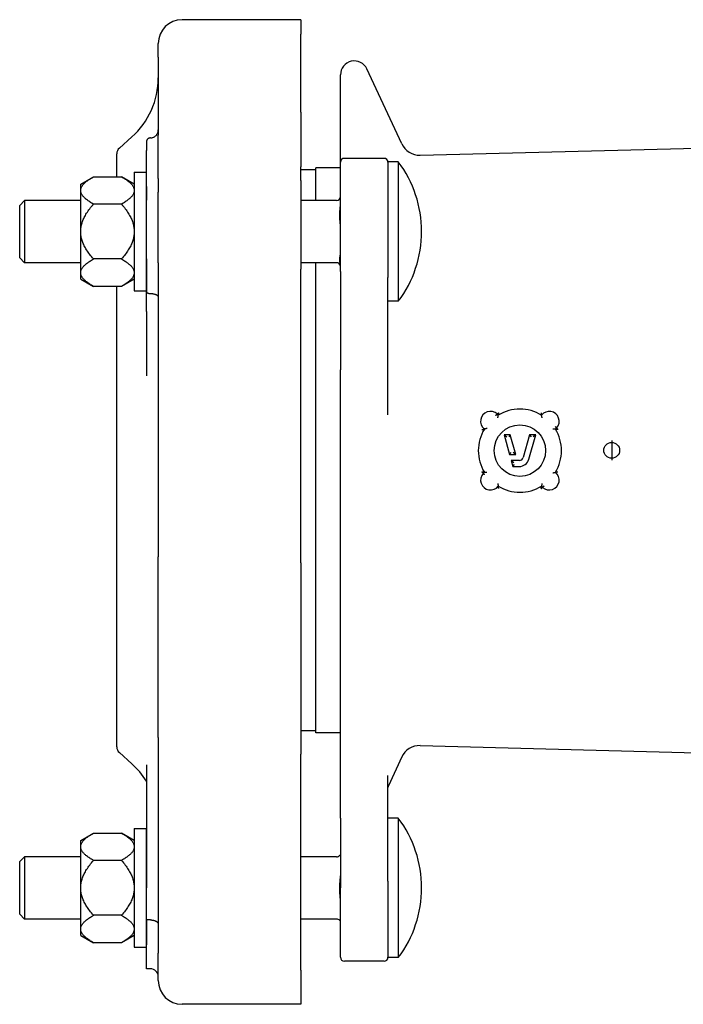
# Model space of a CAD drawing. Header units: millimetres. Extents: x 97 to 4291, y 43 to 893.
# Tile 1 of 4: x 97 to 265, y 298 to 546. Entities that reach past the tile are written whole.
import ezdxf

# ---------------------------------------------------------------- set-up
doc = ezdxf.new("R2010")
doc.units = ezdxf.units.MM
doc.layers.add('DETAIL', color=2, linetype='Continuous')
doc.layers.add('ORIGIN', color=6, linetype='Continuous')

msp = doc.modelspace()

# ---------------------------------------------------------------- linework, layer by layer
at = {"layer": 'DETAIL'}
for p, q in [((168.03, 546.39), (138.03, 546.39)), ((168.03, 546.39), (168.03, 542.75)), ((168.03, 523), (168.03, 542.75)), ((132.03, 536.95), (132.03, 540.39)), ((132.03, 536.95), (132.03, 517.2)), ((178.03, 510.38), (178.03, 532.48)), ((193.51, 515.06), (184.7, 533.96)), ((168.03, 523), (168.03, 509.27)), ((122.2, 513.97), (125.34, 516.77)), ((129.03, 515.51), (129.03, 513.37)), ((132.03, 506.27), (132.03, 517.2)), ((121.53, 506.73), (121.53, 512.48)), ((129.03, 504.29), (129.03, 513.37)), ((198.17, 512.18), (268.03, 513.98)), ((178.03, 482.84), (178.03, 510.38)), ((189.03, 511.38), (179.03, 511.38)), ((190.03, 510.48), (190.03, 481.31)), ((192.64, 510.48), (190.03, 510.48)), ((192.64, 510.48), (192.64, 475.28)), ((125.95, 507.88), (125.95, 477.88)), ((125.95, 507.88), (128.95, 507.88)), ((128.95, 507.88), (128.95, 477.88)), ((168.03, 505.81), (168.03, 509.27)), ((171.83, 508.48), (168.03, 508.48)), ((171.83, 500.73), (171.83, 508.98)), ((178.03, 508.98), (171.83, 508.98)), ((112.45, 504.88), (115.65, 506.73)), ((112.45, 503.49), (112.45, 504.88)), ((115.65, 506.73), (122.75, 506.73)), ((125.95, 504.88), (122.75, 506.73)), ((132.03, 506.27), (132.03, 502.81)), ((168.03, 505.81), (168.03, 483.42)), ((112.45, 503.05), (112.45, 503.49)), ((112.45, 493.32), (112.45, 503.05)), ((129.03, 504.29), (129.03, 500.83)), ((132.03, 484.99), (132.03, 502.81)), ((97.03, 499.51), (98.25, 500.73)), ((98.25, 500.73), (98.25, 485.03)), ((112.45, 500.73), (98.25, 500.73)), ((122.75, 499.81), (115.65, 499.81)), ((129.03, 500.73), (128.95, 500.73)), ((129.03, 486.03), (129.03, 500.83)), ((177.03, 500.73), (168.03, 500.73)), ((97.03, 486.25), (97.03, 499.51)), ((112.45, 492.44), (112.45, 493.32)), ((112.45, 482.71), (112.45, 492.44)), ((97.03, 486.25), (98.25, 485.03)), ((112.45, 485.03), (98.25, 485.03)), ((122.75, 485.96), (115.65, 485.96)), ((129.03, 485.03), (128.95, 485.03)), ((129.03, 486.03), (129.03, 477.71)), ((132.03, 484.99), (132.03, 410.76)), ((177.03, 485.03), (168.03, 485.03)), ((171.83, 366.28), (171.83, 485.03)), ((112.45, 482.27), (112.45, 482.71)), ((168.03, 409.19), (168.03, 483.42)), ((178.03, 482.84), (178.03, 458)), ((112.45, 480.88), (112.45, 482.27)), ((112.45, 480.88), (115.65, 479.03)), ((125.95, 480.88), (122.75, 479.03)), ((190.03, 446.6), (190.03, 481.31)), ((122.75, 479.03), (115.65, 479.03)), ((121.53, 362.78), (121.53, 479.03)), ((125.95, 477.88), (128.95, 477.88)), ((129.03, 472.74), (129.03, 477.71)), ((192.64, 475.28), (190.03, 475.28)), ((129.03, 472.74), (129.03, 462.67)), ((129.03, 462.67), (129.03, 456.42)), ((178.03, 344.77), (178.03, 458)), ((217.61, 446.83), (217.61, 446.83)), ((217.88, 446.53), (217.61, 446.83)), ((232.31, 443.02), (232.62, 443.3)), ((219.35, 441.56), (220.01, 441.06)), ((219.35, 441.56), (220.75, 436.56)), ((220.9, 441.56), (219.35, 441.56)), ((220.9, 441.56), (220.53, 441.06)), ((222.31, 436.56), (220.9, 441.56)), ((225.78, 441.56), (224.16, 435.79)), ((225.61, 435.38), (227.34, 441.56)), ((225.78, 441.56), (226.16, 441.06)), ((227.34, 441.56), (225.78, 441.56)), ((227.34, 441.56), (226.68, 441.06)), ((220.75, 436.56), (221.13, 437.06)), ((220.75, 436.56), (222.31, 436.56)), ((222.31, 436.56), (221.65, 437.06)), ((223.2, 435.06), (221.17, 435.06)), ((221.17, 435.06), (221.83, 434.56)), ((221.17, 435.06), (221.59, 433.56)), ((221.59, 433.56), (221.97, 434.06)), ((221.59, 433.56), (223.2, 433.56)), ((214.37, 432.1), (214.07, 431.82)), ((228.8, 428.59), (229.08, 428.29)), ((132.03, 365.12), (132.03, 410.76)), ((168.03, 409.19), (168.03, 360.89)), ((171.83, 366.78), (168.03, 366.78)), ((178.03, 366.28), (171.83, 366.28)), ((132.03, 365.12), (132.03, 310.63)), ((198.17, 363.08), (268.03, 361.28)), ((122.2, 361.29), (125.34, 358.49)), ((168.03, 306.4), (168.03, 360.89)), ((129.03, 358.2), (129.03, 353.46)), ((193.51, 360.2), (190.12, 352.93)), ((129.03, 353.46), (129.03, 327.14)), ((190.03, 328.84), (190.03, 355.48)), ((178.03, 344.77), (178.03, 327.13)), ((192.64, 344.73), (190.03, 344.73)), ((192.64, 344.73), (192.64, 309.53)), ((112.45, 339.13), (115.65, 340.98)), ((115.65, 340.98), (122.75, 340.98)), ((125.95, 339.13), (122.75, 340.98)), ((125.95, 342.13), (125.95, 312.13)), ((125.95, 342.13), (128.95, 342.13)), ((128.95, 342.13), (128.95, 312.13)), ((112.45, 337.74), (112.45, 339.13)), ((112.45, 337.3), (112.45, 337.74)), ((112.45, 327.57), (112.45, 337.3)), ((97.03, 333.76), (98.25, 334.98)), ((97.03, 320.5), (97.03, 333.76)), ((98.25, 334.98), (98.25, 319.28)), ((112.45, 334.98), (98.25, 334.98)), ((122.75, 334.06), (115.65, 334.06)), ((129.03, 334.98), (128.95, 334.98)), ((177.03, 334.98), (168.03, 334.98)), ((190.03, 328.84), (190.03, 309.53)), ((112.45, 326.69), (112.45, 327.57)), ((112.45, 316.96), (112.45, 326.69)), ((129.03, 319.05), (129.03, 327.14)), ((178.03, 309.63), (178.03, 327.13)), ((97.03, 320.5), (98.25, 319.28)), ((112.45, 319.28), (98.25, 319.28)), ((122.75, 320.21), (115.65, 320.21)), ((129.03, 319.28), (128.95, 319.28)), ((130.03, 319.05), (129.03, 319.05)), ((129.03, 319.05), (129.03, 312.72)), ((177.03, 319.28), (168.03, 319.28)), ((112.45, 316.52), (112.45, 316.96)), ((112.45, 315.13), (112.45, 316.52)), ((112.45, 315.13), (115.65, 313.28)), ((125.95, 315.13), (122.75, 313.28)), ((122.75, 313.28), (115.65, 313.28)), ((125.95, 312.13), (128.95, 312.13)), ((129.03, 306.7), (129.03, 312.72)), ((132.03, 303.74), (132.03, 310.63)), ((189.03, 308.63), (179.03, 308.63)), ((192.64, 309.53), (190.03, 309.53)), ((130.03, 306.7), (129.03, 306.7)), ((168.03, 306.4), (168.03, 297.74)), ((168.03, 297.74), (138.03, 297.74))]:
    msp.add_line(p, q, dxfattribs=at)
at = {"layer": 'DETAIL', "flags": 128}
for points in [[(130.03, 516.53), (130.16, 516.54), (130.29, 516.55), (130.42, 516.57), (130.55, 516.6), (130.67, 516.64), (130.8, 516.69), (130.92, 516.75), (131.03, 516.81), (131.14, 516.88), (131.25, 516.96), (131.35, 517.05), (131.45, 517.14), (131.54, 517.23), (131.62, 517.34), (131.69, 517.45), (131.76, 517.56), (131.82, 517.68), (131.88, 517.8), (131.92, 517.92), (131.96, 518.05), (131.99, 518.18), (132.01, 518.31), (132.02, 518.44), (132.03, 518.57)], [(130.03, 516.53), (129.96, 516.53), (129.9, 516.53), (129.83, 516.51), (129.77, 516.5), (129.7, 516.48), (129.64, 516.46), (129.58, 516.43), (129.52, 516.4), (129.47, 516.36), (129.41, 516.32), (129.36, 516.28), (129.32, 516.23), (129.27, 516.18), (129.23, 516.13), (129.19, 516.08), (129.16, 516.02), (129.13, 515.96), (129.1, 515.9), (129.08, 515.84), (129.06, 515.78), (129.05, 515.71), (129.04, 515.65), (129.03, 515.58), (129.03, 515.51)], [(112.45, 503.49), (112.47, 503.62), (112.5, 503.75), (112.54, 503.88), (112.59, 504.01), (112.65, 504.13), (112.72, 504.26), (112.8, 504.39), (112.88, 504.52), (112.98, 504.66), (113.09, 504.79), (113.2, 504.92), (113.33, 505.05), (113.47, 505.18), (113.61, 505.32), (113.77, 505.45), (113.93, 505.59), (114.11, 505.73), (114.3, 505.87), (114.5, 506.01), (114.7, 506.15), (114.92, 506.29), (115.15, 506.44), (115.39, 506.58), (115.65, 506.73)], [(122.75, 506.73), (123, 506.58), (123.24, 506.44), (123.47, 506.29), (123.69, 506.15), (123.9, 506.01), (124.1, 505.87), (124.28, 505.73), (124.46, 505.59), (124.62, 505.45), (124.78, 505.32), (124.93, 505.18), (125.06, 505.05), (125.19, 504.92), (125.31, 504.79), (125.41, 504.66), (125.51, 504.52), (125.6, 504.39), (125.68, 504.26), (125.75, 504.13), (125.8, 504.01), (125.85, 503.88), (125.89, 503.75), (125.93, 503.62), (125.95, 503.49)], [(115.65, 499.81), (115.39, 499.95), (115.15, 500.1), (114.92, 500.25), (114.7, 500.39), (114.5, 500.53), (114.3, 500.67), (114.11, 500.81), (113.93, 500.95), (113.77, 501.08), (113.61, 501.22), (113.47, 501.35), (113.33, 501.49), (113.2, 501.62), (113.09, 501.75), (112.98, 501.88), (112.88, 502.01), (112.8, 502.14), (112.72, 502.27), (112.65, 502.4), (112.59, 502.53), (112.54, 502.66), (112.5, 502.79), (112.47, 502.92), (112.45, 503.05)], [(125.95, 503.05), (125.93, 502.92), (125.89, 502.79), (125.85, 502.66), (125.8, 502.53), (125.75, 502.4), (125.68, 502.27), (125.6, 502.14), (125.51, 502.01), (125.41, 501.88), (125.31, 501.75), (125.19, 501.62), (125.06, 501.49), (124.93, 501.35), (124.78, 501.22), (124.62, 501.08), (124.46, 500.95), (124.28, 500.81), (124.1, 500.67), (123.9, 500.53), (123.69, 500.39), (123.47, 500.25), (123.24, 500.1), (123, 499.95), (122.75, 499.81)], [(112.45, 493.32), (112.47, 493.58), (112.5, 493.84), (112.54, 494.1), (112.59, 494.35), (112.65, 494.61), (112.72, 494.87), (112.8, 495.13), (112.88, 495.39), (112.98, 495.65), (113.09, 495.92), (113.2, 496.18), (113.33, 496.45), (113.47, 496.71), (113.61, 496.98), (113.77, 497.25), (113.93, 497.52), (114.11, 497.8), (114.3, 498.08), (114.5, 498.36), (114.7, 498.64), (114.92, 498.93), (115.15, 499.22), (115.39, 499.51), (115.65, 499.81)], [(122.75, 499.81), (123, 499.51), (123.24, 499.22), (123.47, 498.93), (123.69, 498.64), (123.9, 498.36), (124.1, 498.08), (124.28, 497.8), (124.46, 497.52), (124.62, 497.25), (124.78, 496.98), (124.93, 496.71), (125.06, 496.45), (125.19, 496.18), (125.31, 495.92), (125.41, 495.65), (125.51, 495.39), (125.6, 495.13), (125.68, 494.87), (125.75, 494.61), (125.8, 494.35), (125.85, 494.1), (125.89, 493.84), (125.93, 493.58), (125.95, 493.32)], [(178.03, 494.21), (178.02, 494.44), (178.01, 494.68), (177.99, 494.91), (177.97, 495.14), (177.95, 495.36), (177.92, 495.59), (177.9, 495.83), (177.88, 496.07), (177.86, 496.3), (177.84, 496.54), (177.83, 496.77), (177.83, 496.99), (177.83, 497.21), (177.84, 497.44), (177.86, 497.68), (177.88, 497.92), (177.9, 498.15), (177.92, 498.39), (177.95, 498.62), (177.97, 498.84), (177.99, 499.07), (178.01, 499.3), (178.02, 499.54), (178.03, 499.77)], [(115.65, 485.96), (115.39, 486.25), (115.15, 486.55), (114.92, 486.84), (114.7, 487.12), (114.5, 487.41), (114.3, 487.69), (114.11, 487.96), (113.93, 488.24), (113.77, 488.51), (113.61, 488.78), (113.47, 489.05), (113.33, 489.32), (113.2, 489.58), (113.09, 489.85), (112.98, 490.11), (112.88, 490.37), (112.8, 490.63), (112.72, 490.89), (112.65, 491.15), (112.59, 491.41), (112.54, 491.67), (112.5, 491.92), (112.47, 492.18), (112.45, 492.44)], [(125.95, 492.44), (125.93, 492.18), (125.89, 491.92), (125.85, 491.67), (125.8, 491.41), (125.75, 491.15), (125.68, 490.89), (125.6, 490.63), (125.51, 490.37), (125.41, 490.11), (125.31, 489.85), (125.19, 489.58), (125.06, 489.32), (124.93, 489.05), (124.78, 488.78), (124.62, 488.51), (124.46, 488.24), (124.28, 487.96), (124.1, 487.69), (123.9, 487.41), (123.69, 487.12), (123.47, 486.84), (123.24, 486.55), (123, 486.25), (122.75, 485.96)], [(112.45, 482.71), (112.47, 482.84), (112.5, 482.97), (112.54, 483.1), (112.59, 483.23), (112.65, 483.36), (112.72, 483.49), (112.8, 483.62), (112.88, 483.75), (112.98, 483.88), (113.09, 484.01), (113.2, 484.14), (113.33, 484.28), (113.47, 484.41), (113.61, 484.54), (113.77, 484.68), (113.93, 484.81), (114.11, 484.95), (114.3, 485.09), (114.5, 485.23), (114.7, 485.37), (114.92, 485.52), (115.15, 485.66), (115.39, 485.81), (115.65, 485.96)], [(122.75, 485.96), (123, 485.81), (123.24, 485.66), (123.47, 485.52), (123.69, 485.37), (123.9, 485.23), (124.1, 485.09), (124.28, 484.95), (124.46, 484.81), (124.62, 484.68), (124.78, 484.54), (124.93, 484.41), (125.06, 484.28), (125.19, 484.14), (125.31, 484.01), (125.41, 483.88), (125.51, 483.75), (125.6, 483.62), (125.68, 483.49), (125.75, 483.36), (125.8, 483.23), (125.85, 483.1), (125.89, 482.97), (125.93, 482.84), (125.95, 482.71)], [(178.03, 484.13), (178.02, 484.26), (178.01, 484.4), (177.99, 484.53), (177.97, 484.66), (177.95, 484.79), (177.92, 484.92), (177.9, 485.06), (177.88, 485.2), (177.86, 485.33), (177.84, 485.47), (177.83, 485.6), (177.83, 485.73), (177.83, 485.86), (177.84, 485.99), (177.86, 486.12), (177.88, 486.26), (177.9, 486.4), (177.92, 486.53), (177.95, 486.66), (177.97, 486.79), (177.99, 486.92), (178.01, 487.06), (178.02, 487.19), (178.03, 487.32)], [(115.65, 479.03), (115.39, 479.18), (115.15, 479.33), (114.92, 479.47), (114.7, 479.61), (114.5, 479.76), (114.3, 479.9), (114.11, 480.03), (113.93, 480.17), (113.77, 480.31), (113.61, 480.44), (113.47, 480.58), (113.33, 480.71), (113.2, 480.84), (113.09, 480.98), (112.98, 481.11), (112.88, 481.24), (112.8, 481.37), (112.72, 481.5), (112.65, 481.63), (112.59, 481.76), (112.54, 481.89), (112.5, 482.02), (112.47, 482.14), (112.45, 482.27)], [(125.95, 482.27), (125.93, 482.14), (125.89, 482.02), (125.85, 481.89), (125.8, 481.76), (125.75, 481.63), (125.68, 481.5), (125.6, 481.37), (125.51, 481.24), (125.41, 481.11), (125.31, 480.98), (125.19, 480.84), (125.06, 480.71), (124.93, 480.58), (124.78, 480.44), (124.62, 480.31), (124.46, 480.17), (124.28, 480.03), (124.1, 479.9), (123.9, 479.76), (123.69, 479.61), (123.47, 479.47), (123.24, 479.33), (123, 479.18), (122.75, 479.03)], [(129.03, 477.71), (129.03, 477.68), (129.04, 477.65), (129.05, 477.62), (129.06, 477.59), (129.08, 477.56), (129.1, 477.53), (129.13, 477.5), (129.16, 477.47), (129.19, 477.45), (129.23, 477.42), (129.27, 477.4), (129.32, 477.38), (129.36, 477.36), (129.41, 477.34), (129.47, 477.32), (129.52, 477.3), (129.58, 477.29), (129.64, 477.28), (129.7, 477.27), (129.77, 477.26), (129.83, 477.25), (129.9, 477.24), (129.96, 477.24), (130.03, 477.24)], [(130.03, 477.24), (130.16, 477.24), (130.29, 477.23), (130.42, 477.22), (130.55, 477.21), (130.67, 477.19), (130.8, 477.17), (130.92, 477.14), (131.03, 477.11), (131.14, 477.08), (131.25, 477.05), (131.35, 477.01), (131.45, 476.97), (131.54, 476.92), (131.62, 476.87), (131.69, 476.83), (131.76, 476.77), (131.82, 476.72), (131.88, 476.67), (131.92, 476.61), (131.96, 476.55), (131.99, 476.5), (132.01, 476.44), (132.02, 476.38), (132.03, 476.32)], [(217.25, 446.47), (217.28, 446.49), (217.3, 446.52), (217.32, 446.54), (217.35, 446.56), (217.37, 446.58), (217.39, 446.61), (217.41, 446.63), (217.43, 446.65), (217.45, 446.67), (217.47, 446.69), (217.49, 446.71), (217.5, 446.72), (217.52, 446.74), (217.53, 446.75), (217.55, 446.77), (217.56, 446.78), (217.57, 446.79), (217.58, 446.8), (217.59, 446.81), (217.59, 446.81), (217.6, 446.82), (217.6, 446.82), (217.61, 446.83), (217.61, 446.83)], [(217.97, 447.12), (217.95, 447.1), (217.93, 447.07), (217.91, 447.05), (217.89, 447.03), (217.86, 447.01), (217.84, 446.99), (217.82, 446.97), (217.8, 446.96), (217.78, 446.94), (217.76, 446.92), (217.75, 446.91), (217.73, 446.9), (217.71, 446.88), (217.7, 446.87), (217.68, 446.86), (217.67, 446.85), (217.66, 446.84), (217.65, 446.84), (217.64, 446.83), (217.63, 446.83), (217.62, 446.83), (217.61, 446.82), (217.61, 446.82), (217.61, 446.83)], [(217.8, 445.88), (217.8, 445.92), (217.81, 445.96), (217.81, 446), (217.82, 446.03), (217.82, 446.07), (217.83, 446.11), (217.83, 446.14), (217.84, 446.18), (217.84, 446.21), (217.85, 446.25), (217.85, 446.28), (217.85, 446.31), (217.86, 446.34), (217.86, 446.37), (217.87, 446.4), (217.87, 446.42), (217.87, 446.45), (217.87, 446.47), (217.88, 446.48), (217.88, 446.5), (217.88, 446.51), (217.88, 446.52), (217.88, 446.53), (217.88, 446.53)], [(217.99, 447.1), (217.98, 447.06), (217.98, 447.03), (217.97, 447), (217.97, 446.96), (217.96, 446.93), (217.96, 446.9), (217.95, 446.87), (217.95, 446.83), (217.94, 446.8), (217.94, 446.77), (217.93, 446.75), (217.93, 446.72), (217.92, 446.69), (217.92, 446.67), (217.91, 446.64), (217.91, 446.62), (217.9, 446.6), (217.9, 446.58), (217.9, 446.57), (217.89, 446.56), (217.89, 446.54), (217.89, 446.54), (217.89, 446.53), (217.88, 446.53)], [(228.72, 447.1), (228.72, 447.06), (228.73, 447.03), (228.73, 447), (228.74, 446.96), (228.74, 446.93), (228.75, 446.9), (228.75, 446.86), (228.75, 446.83), (228.76, 446.8), (228.76, 446.77), (228.77, 446.74), (228.77, 446.72), (228.78, 446.69), (228.78, 446.66), (228.78, 446.64), (228.79, 446.62), (228.79, 446.6), (228.79, 446.58), (228.8, 446.57), (228.8, 446.55), (228.8, 446.54), (228.8, 446.53), (228.8, 446.53), (228.8, 446.53)], [(228.96, 445.83), (228.95, 445.87), (228.94, 445.91), (228.93, 445.95), (228.92, 445.99), (228.91, 446.03), (228.9, 446.07), (228.89, 446.1), (228.88, 446.14), (228.87, 446.18), (228.86, 446.22), (228.86, 446.25), (228.85, 446.29), (228.84, 446.32), (228.84, 446.35), (228.83, 446.38), (228.82, 446.41), (228.82, 446.43), (228.81, 446.46), (228.81, 446.48), (228.81, 446.5), (228.8, 446.51), (228.8, 446.52), (228.8, 446.53), (228.8, 446.53)], [(213.75, 442.89), (213.79, 442.89), (213.82, 442.9), (213.86, 442.9), (213.89, 442.91), (213.93, 442.91), (213.96, 442.92), (214, 442.92), (214.03, 442.93), (214.06, 442.93), (214.1, 442.94), (214.13, 442.95), (214.16, 442.95), (214.18, 442.96), (214.21, 442.97), (214.24, 442.97), (214.26, 442.98), (214.28, 442.98), (214.31, 442.99), (214.32, 442.99), (214.34, 443), (214.35, 443), (214.36, 443.01), (214.37, 443.01), (214.37, 443.02)], [(215.07, 443.17), (215.03, 443.16), (214.99, 443.15), (214.95, 443.14), (214.91, 443.13), (214.87, 443.12), (214.83, 443.11), (214.8, 443.1), (214.76, 443.1), (214.72, 443.09), (214.69, 443.08), (214.65, 443.07), (214.62, 443.06), (214.58, 443.06), (214.55, 443.05), (214.52, 443.05), (214.49, 443.04), (214.47, 443.03), (214.44, 443.03), (214.42, 443.03), (214.41, 443.02), (214.39, 443.02), (214.38, 443.02), (214.38, 443.02), (214.37, 443.02)], [(231.67, 443.1), (231.7, 443.1), (231.74, 443.09), (231.78, 443.09), (231.82, 443.08), (231.85, 443.08), (231.89, 443.07), (231.93, 443.07), (231.96, 443.06), (232, 443.06), (232.03, 443.06), (232.06, 443.05), (232.1, 443.05), (232.13, 443.04), (232.15, 443.04), (232.18, 443.04), (232.21, 443.03), (232.23, 443.03), (232.25, 443.03), (232.27, 443.02), (232.28, 443.02), (232.3, 443.02), (232.3, 443.02), (232.31, 443.02), (232.31, 443.02)], [(232.26, 443.66), (232.29, 443.63), (232.31, 443.61), (232.33, 443.59), (232.36, 443.56), (232.38, 443.54), (232.4, 443.52), (232.42, 443.5), (232.44, 443.48), (232.46, 443.46), (232.48, 443.44), (232.5, 443.42), (232.52, 443.41), (232.53, 443.39), (232.55, 443.38), (232.56, 443.36), (232.57, 443.35), (232.58, 443.34), (232.59, 443.33), (232.6, 443.32), (232.61, 443.32), (232.61, 443.31), (232.62, 443.31), (232.62, 443.31), (232.62, 443.3)], [(232.96, 442.89), (232.92, 442.9), (232.88, 442.9), (232.85, 442.91), (232.81, 442.91), (232.77, 442.92), (232.74, 442.92), (232.7, 442.93), (232.67, 442.94), (232.63, 442.94), (232.6, 442.95), (232.57, 442.95), (232.54, 442.96), (232.51, 442.97), (232.48, 442.97), (232.45, 442.98), (232.43, 442.98), (232.4, 442.99), (232.38, 442.99), (232.36, 443), (232.35, 443), (232.33, 443.01), (232.32, 443.01), (232.32, 443.01), (232.31, 443.02)], [(232.99, 442.92), (232.96, 442.94), (232.94, 442.97), (232.92, 442.99), (232.89, 443.01), (232.87, 443.04), (232.85, 443.06), (232.82, 443.08), (232.8, 443.11), (232.78, 443.13), (232.76, 443.15), (232.74, 443.17), (232.72, 443.18), (232.71, 443.2), (232.69, 443.22), (232.68, 443.23), (232.67, 443.25), (232.65, 443.26), (232.64, 443.27), (232.64, 443.28), (232.63, 443.29), (232.63, 443.3), (232.62, 443.3), (232.62, 443.3), (232.62, 443.3)], [(213.73, 432.2), (213.75, 432.18), (213.77, 432.16), (213.8, 432.13), (213.82, 432.11), (213.84, 432.09), (213.86, 432.06), (213.88, 432.04), (213.9, 432.02), (213.92, 432), (213.94, 431.98), (213.96, 431.96), (213.98, 431.94), (213.99, 431.92), (214.01, 431.91), (214.02, 431.89), (214.03, 431.88), (214.04, 431.86), (214.05, 431.85), (214.06, 431.84), (214.06, 431.83), (214.07, 431.83), (214.07, 431.82), (214.07, 431.82), (214.07, 431.82)], [(213.75, 432.23), (213.79, 432.22), (213.82, 432.22), (213.86, 432.21), (213.9, 432.21), (213.93, 432.2), (213.96, 432.19), (214, 432.19), (214.03, 432.18), (214.07, 432.18), (214.1, 432.17), (214.13, 432.16), (214.16, 432.16), (214.19, 432.15), (214.21, 432.15), (214.24, 432.14), (214.26, 432.14), (214.29, 432.13), (214.31, 432.13), (214.32, 432.12), (214.34, 432.12), (214.35, 432.11), (214.36, 432.11), (214.37, 432.1), (214.37, 432.1)], [(214.42, 431.46), (214.4, 431.49), (214.38, 431.51), (214.35, 431.53), (214.33, 431.56), (214.31, 431.58), (214.29, 431.6), (214.27, 431.62), (214.25, 431.64), (214.23, 431.66), (214.21, 431.68), (214.19, 431.7), (214.17, 431.71), (214.16, 431.73), (214.14, 431.74), (214.13, 431.76), (214.12, 431.77), (214.1, 431.78), (214.09, 431.79), (214.09, 431.8), (214.08, 431.8), (214.07, 431.81), (214.07, 431.81), (214.07, 431.81), (214.07, 431.82)], [(215.02, 432.02), (214.98, 432.02), (214.94, 432.03), (214.91, 432.03), (214.87, 432.04), (214.83, 432.04), (214.79, 432.04), (214.76, 432.05), (214.72, 432.05), (214.69, 432.06), (214.65, 432.06), (214.62, 432.07), (214.59, 432.07), (214.56, 432.07), (214.53, 432.08), (214.5, 432.08), (214.48, 432.09), (214.45, 432.09), (214.43, 432.09), (214.42, 432.09), (214.4, 432.1), (214.39, 432.1), (214.38, 432.1), (214.37, 432.1), (214.37, 432.1)], [(231.62, 431.94), (231.66, 431.95), (231.7, 431.97), (231.73, 431.98), (231.77, 431.98), (231.81, 431.99), (231.85, 432), (231.89, 432.01), (231.93, 432.02), (231.96, 432.03), (232, 432.04), (232.03, 432.05), (232.07, 432.05), (232.1, 432.06), (232.13, 432.07), (232.16, 432.07), (232.19, 432.08), (232.22, 432.08), (232.24, 432.09), (232.26, 432.09), (232.28, 432.09), (232.29, 432.1), (232.3, 432.1), (232.31, 432.1), (232.31, 432.1)], [(232.31, 432.1), (232.32, 432.1), (232.32, 432.11), (232.33, 432.11), (232.35, 432.12), (232.36, 432.12), (232.38, 432.13), (232.4, 432.13), (232.43, 432.14), (232.45, 432.15), (232.48, 432.15), (232.51, 432.16), (232.54, 432.16), (232.57, 432.17), (232.6, 432.18), (232.64, 432.18), (232.67, 432.19), (232.7, 432.19), (232.74, 432.2), (232.78, 432.21), (232.81, 432.21), (232.85, 432.22), (232.89, 432.22), (232.92, 432.23), (232.96, 432.23)], [(217.73, 429.28), (217.74, 429.24), (217.75, 429.21), (217.76, 429.17), (217.77, 429.13), (217.78, 429.09), (217.79, 429.05), (217.8, 429.01), (217.81, 428.97), (217.81, 428.94), (217.82, 428.9), (217.83, 428.87), (217.84, 428.83), (217.84, 428.8), (217.85, 428.77), (217.86, 428.74), (217.86, 428.71), (217.87, 428.68), (217.87, 428.66), (217.87, 428.64), (217.88, 428.62), (217.88, 428.61), (217.88, 428.6), (217.88, 428.59), (217.88, 428.59)], [(217.99, 428.02), (217.99, 428.05), (217.98, 428.09), (217.98, 428.12), (217.97, 428.15), (217.97, 428.19), (217.96, 428.22), (217.96, 428.25), (217.95, 428.28), (217.95, 428.31), (217.94, 428.34), (217.94, 428.37), (217.93, 428.4), (217.93, 428.42), (217.92, 428.45), (217.92, 428.47), (217.91, 428.49), (217.91, 428.51), (217.9, 428.53), (217.9, 428.55), (217.9, 428.56), (217.89, 428.57), (217.89, 428.58), (217.89, 428.59), (217.88, 428.59)], [(228.72, 428.02), (228.73, 428.05), (228.73, 428.09), (228.74, 428.12), (228.74, 428.16), (228.75, 428.19), (228.75, 428.22), (228.76, 428.25), (228.76, 428.29), (228.77, 428.32), (228.77, 428.35), (228.77, 428.37), (228.78, 428.4), (228.78, 428.43), (228.78, 428.45), (228.79, 428.48), (228.79, 428.5), (228.79, 428.52), (228.8, 428.54), (228.8, 428.55), (228.8, 428.56), (228.8, 428.57), (228.8, 428.58), (228.8, 428.59), (228.8, 428.59)], [(228.74, 427.99), (228.77, 428.02), (228.79, 428.04), (228.81, 428.06), (228.83, 428.08), (228.85, 428.1), (228.87, 428.12), (228.89, 428.13), (228.91, 428.15), (228.93, 428.17), (228.94, 428.18), (228.96, 428.2), (228.98, 428.21), (228.99, 428.22), (229.01, 428.24), (229.02, 428.25), (229.03, 428.26), (229.04, 428.26), (229.05, 428.27), (229.06, 428.28), (229.07, 428.28), (229.07, 428.28), (229.08, 428.29), (229.08, 428.29), (229.08, 428.29)], [(228.88, 429.23), (228.88, 429.2), (228.88, 429.16), (228.87, 429.12), (228.87, 429.08), (228.86, 429.05), (228.86, 429.01), (228.85, 428.97), (228.85, 428.94), (228.84, 428.9), (228.84, 428.87), (228.83, 428.84), (228.83, 428.81), (228.83, 428.78), (228.82, 428.75), (228.82, 428.72), (228.82, 428.69), (228.81, 428.67), (228.81, 428.65), (228.81, 428.63), (228.81, 428.62), (228.8, 428.61), (228.8, 428.6), (228.8, 428.59), (228.8, 428.59)], [(229.43, 428.64), (229.41, 428.62), (229.39, 428.6), (229.37, 428.57), (229.34, 428.55), (229.32, 428.53), (229.3, 428.51), (229.28, 428.48), (229.26, 428.46), (229.24, 428.44), (229.22, 428.43), (229.2, 428.41), (229.19, 428.39), (229.17, 428.37), (229.16, 428.36), (229.14, 428.35), (229.13, 428.33), (229.12, 428.32), (229.11, 428.31), (229.1, 428.3), (229.1, 428.3), (229.09, 428.29), (229.09, 428.29), (229.08, 428.29), (229.08, 428.29)], [(112.45, 337.74), (112.47, 337.87), (112.5, 338), (112.54, 338.13), (112.59, 338.26), (112.65, 338.38), (112.72, 338.51), (112.8, 338.64), (112.88, 338.77), (112.98, 338.91), (113.09, 339.04), (113.2, 339.17), (113.33, 339.3), (113.47, 339.43), (113.61, 339.57), (113.77, 339.7), (113.93, 339.84), (114.11, 339.98), (114.3, 340.12), (114.5, 340.26), (114.7, 340.4), (114.92, 340.54), (115.15, 340.69), (115.39, 340.83), (115.65, 340.98)], [(122.75, 340.98), (123, 340.83), (123.24, 340.69), (123.47, 340.54), (123.69, 340.4), (123.9, 340.26), (124.1, 340.12), (124.28, 339.98), (124.46, 339.84), (124.62, 339.7), (124.78, 339.57), (124.93, 339.43), (125.06, 339.3), (125.19, 339.17), (125.31, 339.04), (125.41, 338.91), (125.51, 338.77), (125.6, 338.64), (125.68, 338.51), (125.75, 338.38), (125.8, 338.26), (125.85, 338.13), (125.89, 338), (125.93, 337.87), (125.95, 337.74)], [(115.65, 334.06), (115.39, 334.2), (115.15, 334.35), (114.92, 334.5), (114.7, 334.64), (114.5, 334.78), (114.3, 334.92), (114.11, 335.06), (113.93, 335.2), (113.77, 335.33), (113.61, 335.47), (113.47, 335.6), (113.33, 335.74), (113.2, 335.87), (113.09, 336), (112.98, 336.13), (112.88, 336.26), (112.8, 336.39), (112.72, 336.52), (112.65, 336.65), (112.59, 336.78), (112.54, 336.91), (112.5, 337.04), (112.47, 337.17), (112.45, 337.3)], [(125.95, 337.3), (125.93, 337.17), (125.89, 337.04), (125.85, 336.91), (125.8, 336.78), (125.75, 336.65), (125.68, 336.52), (125.6, 336.39), (125.51, 336.26), (125.41, 336.13), (125.31, 336), (125.19, 335.87), (125.06, 335.74), (124.93, 335.6), (124.78, 335.47), (124.62, 335.33), (124.46, 335.2), (124.28, 335.06), (124.1, 334.92), (123.9, 334.78), (123.69, 334.64), (123.47, 334.5), (123.24, 334.35), (123, 334.2), (122.75, 334.06)], [(112.45, 327.57), (112.47, 327.83), (112.5, 328.09), (112.54, 328.35), (112.59, 328.6), (112.65, 328.86), (112.72, 329.12), (112.8, 329.38), (112.88, 329.64), (112.98, 329.9), (113.09, 330.17), (113.2, 330.43), (113.33, 330.7), (113.47, 330.96), (113.61, 331.23), (113.77, 331.5), (113.93, 331.77), (114.11, 332.05), (114.3, 332.33), (114.5, 332.61), (114.7, 332.89), (114.92, 333.18), (115.15, 333.47), (115.39, 333.76), (115.65, 334.06)], [(122.75, 334.06), (123, 333.76), (123.24, 333.47), (123.47, 333.18), (123.69, 332.89), (123.9, 332.61), (124.1, 332.33), (124.28, 332.05), (124.46, 331.77), (124.62, 331.5), (124.78, 331.23), (124.93, 330.96), (125.06, 330.7), (125.19, 330.43), (125.31, 330.17), (125.41, 329.9), (125.51, 329.64), (125.6, 329.38), (125.68, 329.12), (125.75, 328.86), (125.8, 328.6), (125.85, 328.35), (125.89, 328.09), (125.93, 327.83), (125.95, 327.57)], [(178.03, 335.32), (178.02, 335.33), (178.01, 335.33), (177.99, 335.34), (177.97, 335.34), (177.95, 335.35), (177.92, 335.35), (177.9, 335.36), (177.88, 335.36), (177.86, 335.37), (177.84, 335.37), (177.83, 335.38), (177.83, 335.38), (177.83, 335.38), (177.84, 335.39), (177.86, 335.39), (177.88, 335.4), (177.9, 335.4), (177.92, 335.41), (177.95, 335.41), (177.97, 335.42), (177.99, 335.42), (178.01, 335.43), (178.02, 335.43), (178.03, 335.44)], [(178.03, 323.78), (178.02, 324.04), (178.01, 324.31), (177.99, 324.59), (177.97, 324.84), (177.95, 325.1), (177.92, 325.37), (177.9, 325.64), (177.88, 325.91), (177.86, 326.19), (177.84, 326.46), (177.83, 326.72), (177.83, 326.98), (177.83, 327.24), (177.84, 327.5), (177.86, 327.77), (177.88, 328.05), (177.9, 328.32), (177.92, 328.59), (177.95, 328.86), (177.97, 329.12), (177.99, 329.38), (178.01, 329.65), (178.02, 329.92), (178.03, 330.18)], [(115.65, 320.21), (115.39, 320.5), (115.15, 320.8), (114.92, 321.09), (114.7, 321.37), (114.5, 321.66), (114.3, 321.94), (114.11, 322.21), (113.93, 322.49), (113.77, 322.76), (113.61, 323.03), (113.47, 323.3), (113.33, 323.57), (113.2, 323.83), (113.09, 324.1), (112.98, 324.36), (112.88, 324.62), (112.8, 324.88), (112.72, 325.14), (112.65, 325.4), (112.59, 325.66), (112.54, 325.92), (112.5, 326.17), (112.47, 326.43), (112.45, 326.69)], [(125.95, 326.69), (125.93, 326.43), (125.89, 326.17), (125.85, 325.92), (125.8, 325.66), (125.75, 325.4), (125.68, 325.14), (125.6, 324.88), (125.51, 324.62), (125.41, 324.36), (125.31, 324.1), (125.19, 323.83), (125.06, 323.57), (124.93, 323.3), (124.78, 323.03), (124.62, 322.76), (124.46, 322.49), (124.28, 322.21), (124.1, 321.94), (123.9, 321.66), (123.69, 321.37), (123.47, 321.09), (123.24, 320.8), (123, 320.5), (122.75, 320.21)], [(112.45, 316.96), (112.47, 317.09), (112.5, 317.22), (112.54, 317.35), (112.59, 317.48), (112.65, 317.61), (112.72, 317.74), (112.8, 317.87), (112.88, 318), (112.98, 318.13), (113.09, 318.26), (113.2, 318.39), (113.33, 318.53), (113.47, 318.66), (113.61, 318.79), (113.77, 318.93), (113.93, 319.06), (114.11, 319.2), (114.3, 319.34), (114.5, 319.48), (114.7, 319.62), (114.92, 319.77), (115.15, 319.91), (115.39, 320.06), (115.65, 320.21)], [(122.75, 320.21), (123, 320.06), (123.24, 319.91), (123.47, 319.77), (123.69, 319.62), (123.9, 319.48), (124.1, 319.34), (124.28, 319.2), (124.46, 319.06), (124.62, 318.93), (124.78, 318.79), (124.93, 318.66), (125.06, 318.53), (125.19, 318.39), (125.31, 318.26), (125.41, 318.13), (125.51, 318), (125.6, 317.87), (125.68, 317.74), (125.75, 317.61), (125.8, 317.48), (125.85, 317.35), (125.89, 317.22), (125.93, 317.09), (125.95, 316.96)], [(130.03, 319.05), (130.16, 319.04), (130.29, 319.04), (130.42, 319.02), (130.55, 319.01), (130.67, 318.99), (130.8, 318.96), (130.92, 318.93), (131.03, 318.9), (131.14, 318.86), (131.25, 318.81), (131.35, 318.77), (131.45, 318.72), (131.54, 318.66), (131.62, 318.61), (131.69, 318.55), (131.76, 318.49), (131.82, 318.42), (131.88, 318.36), (131.92, 318.29), (131.96, 318.22), (131.99, 318.15), (132.01, 318.08), (132.02, 318), (132.03, 317.93)], [(177.83, 318.88), (177.83, 318.88), (177.84, 318.88), (177.84, 318.87), (177.85, 318.87), (177.86, 318.87), (177.87, 318.87), (177.88, 318.86), (177.89, 318.86), (177.9, 318.86), (177.91, 318.86), (177.92, 318.85), (177.93, 318.85), (177.94, 318.85), (177.95, 318.85), (177.97, 318.84), (177.98, 318.84), (177.99, 318.84), (178, 318.84), (178, 318.84), (178.01, 318.83), (178.02, 318.83), (178.02, 318.83), (178.03, 318.83), (178.03, 318.82)], [(115.65, 313.28), (115.39, 313.43), (115.15, 313.58), (114.92, 313.72), (114.7, 313.86), (114.5, 314.01), (114.3, 314.15), (114.11, 314.28), (113.93, 314.42), (113.77, 314.56), (113.61, 314.69), (113.47, 314.83), (113.33, 314.96), (113.2, 315.09), (113.09, 315.23), (112.98, 315.36), (112.88, 315.49), (112.8, 315.62), (112.72, 315.75), (112.65, 315.88), (112.59, 316.01), (112.54, 316.14), (112.5, 316.27), (112.47, 316.39), (112.45, 316.52)], [(125.95, 316.52), (125.93, 316.39), (125.89, 316.27), (125.85, 316.14), (125.8, 316.01), (125.75, 315.88), (125.68, 315.75), (125.6, 315.62), (125.51, 315.49), (125.41, 315.36), (125.31, 315.23), (125.19, 315.09), (125.06, 314.96), (124.93, 314.83), (124.78, 314.69), (124.62, 314.56), (124.46, 314.42), (124.28, 314.28), (124.1, 314.15), (123.9, 314.01), (123.69, 313.86), (123.47, 313.72), (123.24, 313.58), (123, 313.43), (122.75, 313.28)]]:
    msp.add_lwpolyline(points, dxfattribs=at)
at = {"layer": 'DETAIL'}
msp.add_circle((223.34, 437.56), 6.5, dxfattribs=at)
for centre, radius, start, end in [((138.03, 540.39), 6, 90, 180), ((181.53, 532.48), 3.5, 25, 180), ((112.03, 531.7), 20, 311.7283, 0), ((198.04, 517.18), 5, 205, 271.4775), ((123.53, 512.48), 2, 131.7283, 180), ((179.03, 510.38), 1, 90, 180), ((189.03, 510.38), 1, 0, 90), ((169.23, 492.86), 29.3, 0.0357, 36.9634), ((177.03, 501.73), 1, 270, 0), ((169.23, 492.9), 29.3, 323.0366, 359.9643), ((177.03, 484.03), 1, 0, 90), ((223.34, 437.56), 10.5, 58.6743, 121.3257), ((215.92, 444.98), 2.5, 47.4904, 231.8371), ((230.77, 444.98), 2.5, 317.828, 141.8371), ((223.34, 437.56), 10.5, 148.6743, 211.3257), ((223.34, 437.56), 10.5, 328.6743, 31.3257), ((223.2, 436.06), 1, 270, 344.3305), ((223.2, 436.06), 2.5, 270, 344.3305), ((215.92, 430.13), 2.5, 137.7374, 321.8371), ((230.77, 430.13), 2.5, 227.6695, 51.8371), ((223.34, 437.56), 10.5, 238.6743, 301.3257), ((198.04, 358.08), 5, 88.5225, 155), ((123.53, 362.78), 2, 180, 228.2717), ((112.03, 343.56), 20, 31.7883, 48.2717), ((191.03, 352.51), 1, 155, 180), ((169.23, 327.11), 29.3, 0.0357, 36.9634), ((177.03, 335.98), 1, 270, 323.228), ((169.23, 327.15), 29.3, 323.0366, 359.9643), ((177.03, 318.28), 1, 36.772, 90), ((179.03, 309.63), 1, 180, 270), ((189.03, 309.63), 1, 270, 0), ((130.03, 304.7), 2, 0, 90), ((138.03, 303.74), 6, 180, 270)]:
    msp.add_arc(centre, radius, start, end, dxfattribs=at)
at = {"layer": 'ORIGIN'}
msp.add_line((246.53, 440.13), (246.53, 435.13), dxfattribs=at)
msp.add_circle((246.53, 437.63), 2, dxfattribs=at)

doc.saveas('drawing.dxf')
